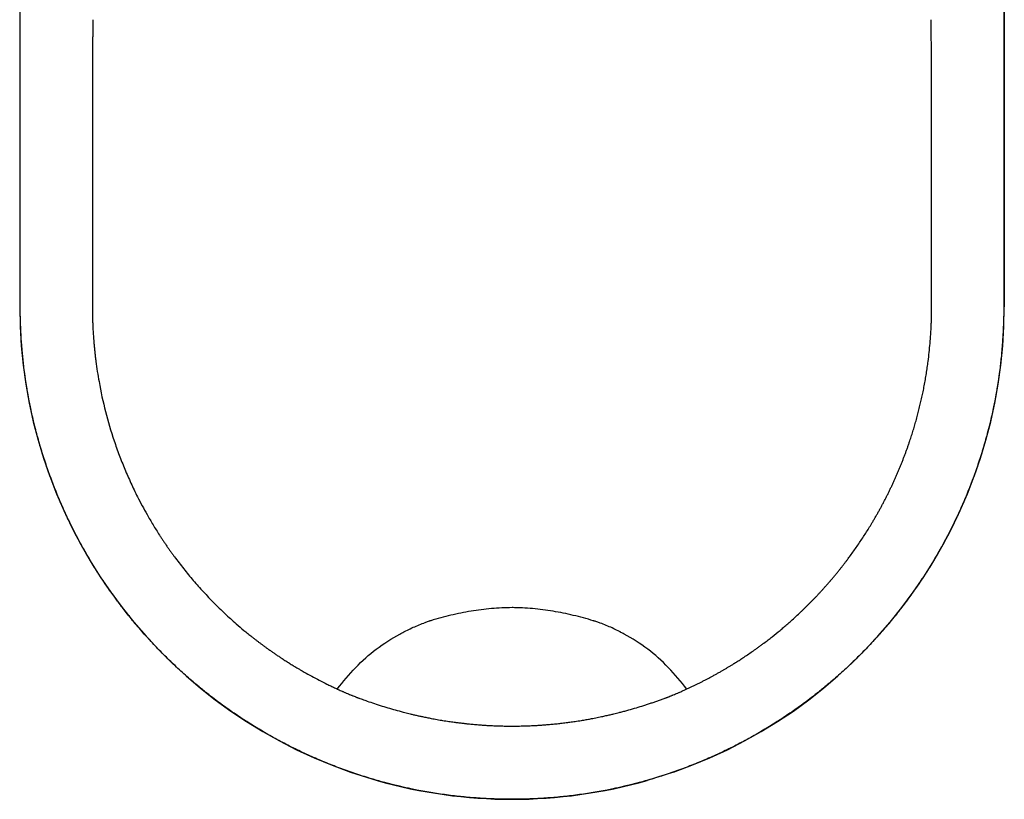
# Model space of a CAD drawing. Header units: millimetres. Extents: x 867.836 to 868.216, y 1387.581 to 1388.141.
# Tile 1 of 2: x 867.836 to 868.216, y 1387.581 to 1387.881. Entities that reach past the tile are written whole.
import ezdxf

# ---------------------------------------------------------------- set-up
doc = ezdxf.new("R2010")
doc.units = ezdxf.units.MM
doc.layers.add('SANINDUSA', color=3, linetype='Continuous')

msp = doc.modelspace()

# ---------------------------------------------------------------- linework, layer by layer
at = {"layer": 'SANINDUSA'}
for p, q in [((867.83586, 1388.02046), (867.83586, 1387.77064)), ((867.83608, 1387.77042), (867.83608, 1388.0196)), ((868.21563, 1388.0196), (868.21563, 1387.77042)), ((868.21586, 1388.02046), (868.21586, 1387.77064)), ((867.86394, 1387.84674), (867.86393, 1387.84563)), ((867.86394, 1387.84563), (867.86393, 1387.8398)), ((867.86392, 1387.83286), (867.86391, 1387.83213)), ((867.86392, 1387.83213), (867.86391, 1387.82592)), ((867.86391, 1387.82592), (867.86391, 1387.81897)), ((867.83628, 1387.76191), (867.83624, 1387.76278)), ((868.21547, 1387.76278), (868.21544, 1387.76191)), ((867.83811, 1387.74274), (867.8378, 1387.74489)), ((868.21391, 1387.74489), (868.2136, 1387.74274)), ((867.84172, 1387.7245), (867.84121, 1387.72658)), ((868.2105, 1387.72658), (868.21, 1387.7245)), ((867.86437, 1387.67075), (867.86321, 1387.67265)), ((868.18851, 1387.67265), (868.18735, 1387.67075)), ((867.87304, 1387.65789), (867.872, 1387.65933)), ((868.17972, 1387.65933), (868.17867, 1387.65789)), ((867.87585, 1387.65418), (867.8755, 1387.65463)), ((868.17622, 1387.65463), (868.17586, 1387.65418)), ((867.96028, 1387.62234), (867.9603, 1387.62233)), ((867.96359, 1387.62093), (867.96382, 1387.62084)), ((868.08789, 1387.62084), (868.08812, 1387.62093)), ((867.9147, 1387.6166), (867.91293, 1387.6179)), ((868.13879, 1387.6179), (868.13701, 1387.6166)), ((867.92778, 1387.60795), (867.92654, 1387.60871)), ((868.12518, 1387.60871), (868.12393, 1387.60795)), ((867.96356, 1387.59114), (867.97376, 1387.58792)), ((868.08815, 1387.59114), (868.07796, 1387.58792)), ((867.97674, 1387.58711), (867.97555, 1387.58743)), ((867.9819, 1387.58581), (867.9806, 1387.58612)), ((868.07111, 1387.58612), (868.06981, 1387.58581)), ((868.07616, 1387.58743), (868.07497, 1387.58711))]:
    msp.add_line(p, q, dxfattribs=at)
at = {"layer": 'SANINDUSA', "flags": 128}
for points in [[(867.86402, 1387.87446), (867.86401, 1387.871), (867.864, 1387.86753)], [(867.864, 1387.86753), (867.86398, 1387.86407), (867.86397, 1387.86061)], [(867.86397, 1387.86061), (867.86396, 1387.85714), (867.86395, 1387.85368)], [(867.86395, 1387.85368), (867.86394, 1387.85021), (867.86394, 1387.84674)], [(867.86393, 1387.8398), (867.86392, 1387.83888), (867.86392, 1387.83286)]]:
    msp.add_lwpolyline(points, dxfattribs=at)
at = {"layer": 'SANINDUSA'}
for start, end in [(180, 250.8612), (289.1388, 0), (254.0853, 285.9147)]:
    msp.add_arc((868.02586, 1387.77064), 0.19, start, end, dxfattribs=at)
for points, knots in [([(867.86406, 1387.88137), (867.86405, 1387.88085), (867.86405, 1387.8797), (867.86404, 1387.87791), (867.86403, 1387.87613), (867.86403, 1387.87497), (867.86402, 1387.87446)], [0, 0, 0, 0, 0.225977, 0.500982, 0.775499, 1, 1, 1, 1]), ([(868.1878, 1387.81897), (868.1878, 1387.82158), (868.1878, 1387.82418), (868.1878, 1387.82679), (868.1878, 1387.83179), (868.18779, 1387.83741), (868.18779, 1387.84241), (868.18778, 1387.84501), (868.18778, 1387.84761), (868.18777, 1387.85021), (868.18776, 1387.85281), (868.18776, 1387.85541), (868.18775, 1387.85801), (868.18775, 1387.85931), (868.18774, 1387.86061), (868.18774, 1387.86191), (868.18773, 1387.86321), (868.18773, 1387.86451), (868.18772, 1387.86581), (868.18772, 1387.8671), (868.18771, 1387.8684), (868.18771, 1387.8697), (868.1877, 1387.871), (868.1877, 1387.8723), (868.18769, 1387.87359), (868.18769, 1387.87489), (868.18768, 1387.87619), (868.18767, 1387.87748), (868.18767, 1387.87878), (868.18766, 1387.88008), (868.18766, 1387.88137), (868.18766, 1387.88137), (868.18766, 1387.88137), (868.18766, 1387.88137)], [2.000007, 2.000007, 2.000007, 2.000007, 3, 3, 3, 4, 4, 4, 5, 5, 5, 6, 6, 6, 7, 7, 7, 8, 8, 8, 9, 9, 9, 10, 10, 10, 11, 11, 11, 12, 12, 12, 12.000039, 12.000039, 12.000039, 12.000039]), ([(867.86391, 1387.81897), (867.86391, 1387.81088), (867.86391, 1387.7947), (867.86391, 1387.77851), (867.86391, 1387.77042)], [0, 0, 0, 0, 0.5, 1, 1, 1, 1]), ([(868.1878, 1387.77042), (868.1878, 1387.77851), (868.1878, 1387.7866), (868.1878, 1387.79469), (868.1878, 1387.80279), (868.1878, 1387.81088), (868.1878, 1387.81897), (868.1878, 1387.81897), (868.1878, 1387.81897), (868.1878, 1387.81897)], [0, 0, 0, 0, 1, 1, 1, 2, 2, 2, 2.000007, 2.000007, 2.000007, 2.000007]), ([(867.86391, 1387.77042), (867.86391, 1387.77003), (867.86391, 1387.76926), (867.86393, 1387.7681), (867.86395, 1387.76674), (867.86399, 1387.76519), (867.86406, 1387.76345), (867.86414, 1387.76172), (867.86421, 1387.76056), (867.86425, 1387.75998)], [0, 0, 0, 0, 0.111243, 0.222375, 0.333398, 0.500176, 0.666719, 0.83347, 1, 1, 1, 1]), ([(868.18771, 1387.76495), (868.18772, 1387.76531), (868.18775, 1387.76604), (868.18777, 1387.76713), (868.18779, 1387.76823), (868.1878, 1387.76932), (868.1878, 1387.77005), (868.1878, 1387.77042)], [0, 0, 0, 0, 0.199636, 0.399451, 0.599447, 0.799629, 1, 1, 1, 1]), ([(868.18646, 1387.74958), (868.18646, 1387.74958), (868.18661, 1387.75073), (868.18688, 1387.75304), (868.18722, 1387.7565), (868.18744, 1387.7594), (868.18757, 1387.76172), (868.18764, 1387.76312), (868.18769, 1387.7642), (868.1877, 1387.7647), (868.18771, 1387.76495)], [0, 0, 0, 0, 0.000006, 0.225815, 0.451571, 0.677302, 0.790094, 0.903036, 0.951504, 1, 1, 1, 1]), ([(867.86425, 1387.75998), (867.86427, 1387.75959), (867.86432, 1387.75882), (867.86441, 1387.75766), (867.86452, 1387.75631), (867.86466, 1387.75477), (867.86484, 1387.75304), (867.86504, 1387.75131), (867.86518, 1387.75016), (867.86525, 1387.74958)], [0, 0, 0, 0, 0.1111974, 0.2223009, 0.3333126, 0.5000858, 0.6666624, 0.8334235, 1, 1, 1, 1]), ([(867.86525, 1387.74958), (867.86525, 1387.74958), (867.86542, 1387.74827), (867.8658, 1387.74565), (867.86688, 1387.73916), (867.86883, 1387.73019), (867.87162, 1387.72077), (867.87424, 1387.7134), (867.8764, 1387.70796), (867.87875, 1387.70261), (867.88101, 1387.69793), (867.88311, 1387.6939), (867.88473, 1387.69096), (867.88615, 1387.6885), (867.88734, 1387.68651), (867.88855, 1387.68454), (867.88938, 1387.68324), (867.8898, 1387.68259)], [0, 0, 0, 0, 0.000013, 0.055159, 0.110168, 0.274412, 0.437881, 0.519351, 0.60071, 0.681954, 0.763137, 0.817224, 0.871303, 0.903475, 0.935647, 0.967822, 1, 1, 1, 1]), ([(868.18331, 1387.73251), (868.18339, 1387.73286), (868.18356, 1387.73358), (868.18381, 1387.73465), (868.18405, 1387.73572), (868.18428, 1387.7368), (868.18459, 1387.73829), (868.18497, 1387.7402), (868.18539, 1387.74253), (868.18579, 1387.74487), (868.18614, 1387.74722), (868.18636, 1387.74879), (868.18646, 1387.74958)], [0, 0, 0, 0, 0.063256, 0.126543, 0.189861, 0.25321, 0.316593, 0.452928, 0.589427, 0.726099, 0.862954, 1, 1, 1, 1]), ([(868.18194, 1387.72721), (868.18203, 1387.72757), (868.18223, 1387.72827), (868.18251, 1387.72932), (868.18278, 1387.73038), (868.18305, 1387.73144), (868.18322, 1387.73215), (868.18331, 1387.73251)], [0, 0, 0, 0, 0.199829, 0.399741, 0.599738, 0.799824, 1, 1, 1, 1]), ([(868.17677, 1387.71166), (868.17692, 1387.71206), (868.17723, 1387.71286), (868.17769, 1387.71407), (868.17813, 1387.71528), (868.17857, 1387.71649), (868.17899, 1387.71771), (868.1795, 1387.71921), (868.18008, 1387.72099), (868.18073, 1387.72305), (868.18135, 1387.72513), (868.18174, 1387.72652), (868.18194, 1387.72721)], [0, 0, 0, 0, 0.078546, 0.157116, 0.235709, 0.314328, 0.392973, 0.471646, 0.603597, 0.735636, 0.867768, 1, 1, 1, 1]), ([(867.86069, 1387.67696), (867.86011, 1387.67796), (867.85887, 1387.68024), (867.85852, 1387.6809), (867.85804, 1387.6818), (867.85756, 1387.68271), (867.85709, 1387.68362), (867.85663, 1387.68453), (867.85616, 1387.68545), (867.85571, 1387.68636), (867.85526, 1387.68728), (867.85481, 1387.6882), (867.85437, 1387.68913), (867.85393, 1387.69006), (867.8535, 1387.69099), (867.85308, 1387.69192), (867.85265, 1387.69285), (867.85224, 1387.69379), (867.85183, 1387.69473), (867.85103, 1387.69657), (867.8502, 1387.69855), (867.84946, 1387.70041), (867.84908, 1387.70137), (867.84871, 1387.70232), (867.84835, 1387.70328), (867.84799, 1387.70424), (867.84763, 1387.70521), (867.84728, 1387.70617), (867.84694, 1387.70714), (867.8466, 1387.70811), (867.84626, 1387.70908), (867.84593, 1387.71006), (867.8456, 1387.71103), (867.84529, 1387.71201), (867.84497, 1387.71299), (867.84466, 1387.71397), (867.84436, 1387.71496), (867.84406, 1387.71594), (867.84376, 1387.71693), (867.84348, 1387.71792), (867.8432, 1387.71891), (867.84292, 1387.71991), (867.84265, 1387.7209), (867.84238, 1387.7219), (867.84212, 1387.7229), (867.84187, 1387.7239), (867.84182, 1387.7241), (867.84177, 1387.7243), (867.84172, 1387.7245)], [0, 0, 0, 0, 1, 1, 1, 2, 2, 2, 3, 3, 3, 4, 4, 4, 5, 5, 5, 6, 6, 6, 7, 7, 7, 8, 8, 8, 9, 9, 9, 10, 10, 10, 11, 11, 11, 12, 12, 12, 13, 13, 13, 14, 14, 14, 15, 15, 15, 16, 16, 16, 16]), ([(868.21, 1387.7245), (868.20971, 1387.7233), (868.20939, 1387.7221), (868.20906, 1387.7209), (868.20852, 1387.71889), (868.20796, 1387.71695), (868.20735, 1387.71496), (868.20705, 1387.71397), (868.20674, 1387.71299), (868.20643, 1387.71201), (868.20611, 1387.71103), (868.20578, 1387.71006), (868.20545, 1387.70908), (868.20512, 1387.70811), (868.20478, 1387.70714), (868.20443, 1387.70617), (868.20375, 1387.70427), (868.203, 1387.70229), (868.20225, 1387.70041), (868.20187, 1387.69946), (868.20149, 1387.69851), (868.20109, 1387.69756), (868.2007, 1387.69661), (868.2003, 1387.69567), (868.19989, 1387.69473), (868.19948, 1387.69379), (868.19906, 1387.69285), (868.19864, 1387.69192), (868.19821, 1387.69099), (868.19778, 1387.69006), (868.19734, 1387.68913), (868.1969, 1387.68821), (868.19646, 1387.68728), (868.196, 1387.68636), (868.19555, 1387.68545), (868.19509, 1387.68453), (868.19462, 1387.68362), (868.19415, 1387.68271), (868.19368, 1387.6818), (868.19319, 1387.6809), (868.19271, 1387.68), (868.19222, 1387.6791), (868.19172, 1387.6782), (868.19149, 1387.67779), (868.19126, 1387.67738), (868.19102, 1387.67696)], [0, 0, 0, 0, 1, 1, 1, 2, 2, 2, 3, 3, 3, 4, 4, 4, 5, 5, 5, 6, 6, 6, 7, 7, 7, 8, 8, 8, 9, 9, 9, 10, 10, 10, 11, 11, 11, 12, 12, 12, 13, 13, 13, 14, 14, 14, 15, 15, 15, 15]), ([(868.16475, 1387.68714), (868.16498, 1387.68752), (868.16542, 1387.68826), (868.16607, 1387.68939), (868.16672, 1387.69051), (868.16736, 1387.69165), (868.16799, 1387.69279), (868.1686, 1387.69393), (868.16921, 1387.69508), (868.16982, 1387.69623), (868.17041, 1387.69739), (868.17099, 1387.69856), (868.17156, 1387.69972), (868.17213, 1387.7009), (868.17268, 1387.70208), (868.17322, 1387.70326), (868.17376, 1387.70444), (868.17429, 1387.70564), (868.1748, 1387.70683), (868.17531, 1387.70803), (868.17581, 1387.70924), (868.17629, 1387.71045), (868.17661, 1387.71125), (868.17677, 1387.71166)], [0, 0, 0, 0, 0.047583, 0.095165, 0.142746, 0.190329, 0.237913, 0.285499, 0.333087, 0.380679, 0.428275, 0.475876, 0.523483, 0.571095, 0.618714, 0.666341, 0.713976, 0.76162, 0.809274, 0.856938, 0.904613, 0.9523, 1, 1, 1, 1]), ([(868.15561, 1387.67351), (868.15578, 1387.67374), (868.15639, 1387.67456), (868.15744, 1387.676), (868.15872, 1387.67781), (868.15998, 1387.67965), (868.16121, 1387.6815), (868.16242, 1387.68336), (868.1636, 1387.68524), (868.16437, 1387.68651), (868.16475, 1387.68714)], [0, 0, 0, 0, 0.052561, 0.188005, 0.323407, 0.458773, 0.59411, 0.729423, 0.864718, 1, 1, 1, 1]), ([(867.8898, 1387.68259), (867.89003, 1387.68223), (867.89049, 1387.68152), (867.89119, 1387.68046), (867.89191, 1387.6794), (867.89263, 1387.67835), (867.89335, 1387.6773), (867.89409, 1387.67626), (867.89484, 1387.67523), (867.89649, 1387.67297), (867.89912, 1387.66954), (867.90284, 1387.66503), (867.90674, 1387.66065), (867.91079, 1387.6564), (867.91501, 1387.6523), (867.91889, 1387.64878), (867.92189, 1387.64623), (867.92392, 1387.64457), (867.92523, 1387.64352), (867.92603, 1387.6429), (867.92631, 1387.64268)], [0, 0, 0, 0, 0.023439, 0.04688, 0.070323, 0.09377, 0.11722, 0.140674, 0.164131, 0.187593, 0.295101, 0.402741, 0.510529, 0.618517, 0.726729, 0.835219, 0.907715, 0.944019, 0.980364, 1, 1, 1, 1]), ([(868.15226, 1387.66918), (868.15249, 1387.66946), (868.15294, 1387.67003), (868.15362, 1387.6709), (868.15429, 1387.67176), (868.15495, 1387.67263), (868.15539, 1387.67322), (868.15561, 1387.67351)], [0, 0, 0, 0, 0.200085, 0.400125, 0.600123, 0.80008, 1, 1, 1, 1]), ([(868.14884, 1387.66505), (868.14913, 1387.66539), (868.14971, 1387.66607), (868.15057, 1387.6671), (868.15142, 1387.66813), (868.15198, 1387.66883), (868.15226, 1387.66918)], [0, 0, 0, 0, 0.250121, 0.500159, 0.750117, 1, 1, 1, 1]), ([(868.14513, 1387.66087), (868.14538, 1387.66114), (868.14587, 1387.66168), (868.1466, 1387.66249), (868.14733, 1387.66331), (868.14805, 1387.66413), (868.14853, 1387.66469), (868.14877, 1387.66496)], [0, 0, 0, 0, 0.200129, 0.400191, 0.600189, 0.800124, 1, 1, 1, 1]), ([(868.14136, 1387.6569), (868.14162, 1387.65716), (868.14213, 1387.65768), (868.14289, 1387.65847), (868.14364, 1387.65926), (868.14439, 1387.66006), (868.14488, 1387.6606), (868.14513, 1387.66087)], [0, 0, 0, 0, 0.200152, 0.400226, 0.600223, 0.800147, 1, 1, 1, 1]), ([(867.90511, 1387.62401), (867.90432, 1387.62466), (867.90354, 1387.62531), (867.90276, 1387.62598), (867.90119, 1387.62731), (867.89962, 1387.6287), (867.89809, 1387.63009), (867.89656, 1387.63148), (867.89506, 1387.63289), (867.89357, 1387.63434), (867.8921, 1387.63577), (867.89063, 1387.63725), (867.88921, 1387.63872), (867.88849, 1387.63947), (867.88778, 1387.64021), (867.88708, 1387.64097), (867.88571, 1387.64244), (867.88426, 1387.64404), (867.88294, 1387.64555), (867.88156, 1387.64713), (867.88029, 1387.64864), (867.87896, 1387.65026), (867.87791, 1387.65155), (867.87686, 1387.65286), (867.87585, 1387.65418)], [0, 0, 0, 0, 1, 1, 1, 2, 2, 2, 3, 3, 3, 4, 4, 4, 5, 5, 5, 6, 6, 6, 7, 7, 7, 8, 8, 8, 8]), ([(868.02985, 1387.65447), (868.02918, 1387.6545), (868.02852, 1387.65453), (868.02719, 1387.65456), (868.02653, 1387.65457), (868.02586, 1387.65457)], [0, 0, 0, 0, 0.5, 0.5, 1, 1, 1, 1]), ([(868.13746, 1387.65306), (868.13772, 1387.65331), (868.13825, 1387.65382), (868.13904, 1387.65458), (868.13982, 1387.65535), (868.14059, 1387.65612), (868.1411, 1387.65664), (868.14136, 1387.6569)], [0, 0, 0, 0, 0.200176, 0.400262, 0.600259, 0.800171, 1, 1, 1, 1]), ([(868.17586, 1387.65418), (868.17547, 1387.65367), (868.17508, 1387.65316), (868.17468, 1387.65266), (868.17346, 1387.65111), (868.17206, 1387.6494), (868.17078, 1387.64789), (868.16947, 1387.64634), (868.16808, 1387.64475), (868.16672, 1387.64324), (868.16533, 1387.6417), (868.16395, 1387.64022), (868.16251, 1387.63872), (868.16179, 1387.63798), (868.16107, 1387.63725), (868.16034, 1387.63651), (868.15888, 1387.63505), (868.1574, 1387.63361), (868.1559, 1387.63219), (868.15439, 1387.63078), (868.15286, 1387.62938), (868.15131, 1387.62801), (868.14976, 1387.62665), (868.14819, 1387.62532), (868.1466, 1387.62401)], [0, 0, 0, 0, 1, 1, 1, 2, 2, 2, 3, 3, 3, 4, 4, 4, 5, 5, 5, 6, 6, 6, 7, 7, 7, 8, 8, 8, 8]), ([(867.95839, 1387.62319), (867.96297, 1387.62896), (867.96785, 1387.6343), (867.97349, 1387.63858), (867.97637, 1387.64076), (867.97983, 1387.64291), (867.98346, 1387.64486), (867.98391, 1387.6451), (867.98401, 1387.64515), (867.98406, 1387.64518), (867.9842, 1387.64525), (867.98447, 1387.64539), (867.98549, 1387.64592), (867.98792, 1387.6471), (867.99022, 1387.64805), (867.99178, 1387.64861)], [-0.979147, -0.979147, -0.979147, -0.979147, 0, 0, 0, 0.5, 0.5625, 0.570313, 0.570313, 0.578125, 0.578125, 0.59375, 0.625, 0.75, 1, 1, 1, 1]), ([(867.99454, 1387.64954), (867.99454, 1387.64954), (867.99454, 1387.64954), (867.99454, 1387.64954), (867.99453, 1387.64954), (867.99453, 1387.64954), (867.99451, 1387.64953), (867.99449, 1387.64953), (867.99444, 1387.64951), (867.99434, 1387.64948), (867.99414, 1387.64942), (867.99374, 1387.6493), (867.99295, 1387.64904), (867.99228, 1387.64881), (867.99183, 1387.64864)], [0, 0, 0, 0, 0.000977, 0.000977, 0.001953, 0.003906, 0.007813, 0.015625, 0.03125, 0.0625, 0.125, 0.25, 0.5, 1, 1, 1, 1]), ([(868.05994, 1387.64861), (868.05949, 1387.64878), (868.05882, 1387.64901), (868.05803, 1387.64927), (868.05763, 1387.64939), (868.05743, 1387.64945), (868.05733, 1387.64948), (868.05728, 1387.6495), (868.05726, 1387.6495), (868.05725, 1387.64951), (868.05724, 1387.64951), (868.05724, 1387.64951), (868.05724, 1387.64951), (868.05724, 1387.64951), (868.05723, 1387.64951)], [0, 0, 0, 0, 0.5, 0.75, 0.875, 0.9375, 0.96875, 0.984375, 0.992187, 0.996094, 0.998047, 0.999023, 0.999023, 1, 1, 1, 1]), ([(868.09333, 1387.62319), (868.08875, 1387.62896), (868.08386, 1387.6343), (868.07822, 1387.63858), (868.07534, 1387.64076), (868.07188, 1387.64291), (868.06825, 1387.64486), (868.0678, 1387.6451), (868.0677, 1387.64515), (868.06766, 1387.64518), (868.06752, 1387.64525), (868.06724, 1387.64539), (868.06623, 1387.64592), (868.0638, 1387.6471), (868.0615, 1387.64805), (868.05994, 1387.64861)], [-0.979147, -0.979147, -0.979147, -0.979147, 0, 0, 0, 0.5, 0.5625, 0.570313, 0.570313, 0.578125, 0.578125, 0.59375, 0.625, 0.75, 1, 1, 1, 1]), ([(868.1199, 1387.63858), (868.12026, 1387.63883), (868.12098, 1387.63935), (868.12205, 1387.64013), (868.12329, 1387.64105), (868.12469, 1387.64212), (868.12677, 1387.64374), (868.12881, 1387.64539), (868.13082, 1387.64708), (868.13201, 1387.6481), (868.13287, 1387.64886), (868.13324, 1387.64919), (868.13343, 1387.64935)], [0, 0, 0, 0, 0.076584, 0.1531, 0.229551, 0.343981, 0.458273, 0.686474, 0.800398, 0.914205, 0.95711, 1, 1, 1, 1]), ([(867.92631, 1387.64268), (867.9266, 1387.64245), (867.92719, 1387.64199), (867.92808, 1387.64131), (867.92898, 1387.64064), (867.92988, 1387.63997), (867.93048, 1387.63953), (867.93079, 1387.63931)], [0, 0, 0, 0, 0.199721, 0.399578, 0.599575, 0.799714, 1, 1, 1, 1]), ([(867.93079, 1387.63931), (867.93096, 1387.63919), (867.9313, 1387.63894), (867.93164, 1387.6387), (867.93181, 1387.63858)], [0, 0, 0, 0, 0.499894, 1, 1, 1, 1]), ([(867.93181, 1387.63858), (867.93216, 1387.63833), (867.93287, 1387.63783), (867.93393, 1387.63709), (867.935, 1387.63635), (867.93608, 1387.63563), (867.93727, 1387.63485), (867.93855, 1387.63401), (867.93995, 1387.63313), (867.94136, 1387.63226), (867.94265, 1387.63148), (867.94383, 1387.63078), (867.94453, 1387.63037), (867.94488, 1387.63017)], [0, 0, 0, 0, 0.083395, 0.166866, 0.250414, 0.33404, 0.417748, 0.523718, 0.629825, 0.736402, 0.843126, 0.921522, 1, 1, 1, 1]), ([(868.11153, 1387.63299), (868.11161, 1387.63304), (868.11215, 1387.63338), (868.11316, 1387.63402), (868.11469, 1387.63501), (868.11635, 1387.63611), (868.11814, 1387.63733), (868.11932, 1387.63816), (868.1199, 1387.63858)], [0, 0, 0, 0, 0.0280829, 0.1919978, 0.355702, 0.5708041, 0.7855656, 1, 1, 1, 1]), ([(868.10683, 1387.63017), (868.10715, 1387.63035), (868.10778, 1387.63072), (868.10872, 1387.63128), (868.10966, 1387.63184), (868.1106, 1387.63241), (868.11122, 1387.63279), (868.11153, 1387.63299)], [0, 0, 0, 0, 0.200371, 0.400554, 0.60055, 0.800364, 1, 1, 1, 1]), ([(867.94488, 1387.63017), (867.94514, 1387.63002), (867.94636, 1387.62932), (867.94855, 1387.6281), (867.95147, 1387.62655), (867.95393, 1387.62531), (867.95589, 1387.62436), (867.95736, 1387.62367), (867.95882, 1387.62299), (867.9598, 1387.62256), (867.96028, 1387.62234)], [0, 0, 0, 0, 0.051289, 0.243665, 0.435378, 0.62585, 0.720236, 0.814512, 0.907306, 1, 1, 1, 1]), ([(868.10022, 1387.62655), (868.10059, 1387.62675), (868.10133, 1387.62713), (868.10244, 1387.62772), (868.10354, 1387.62832), (868.10464, 1387.62893), (868.10574, 1387.62954), (868.10647, 1387.62996), (868.10683, 1387.63017)], [0, 0, 0, 0, 0.166241, 0.332647, 0.499222, 0.66597, 0.832895, 1, 1, 1, 1]), ([(868.09142, 1387.62234), (868.09179, 1387.6225), (868.09254, 1387.62283), (868.09364, 1387.62334), (868.09475, 1387.62385), (868.09585, 1387.62437), (868.09695, 1387.62491), (868.09804, 1387.62545), (868.09913, 1387.626), (868.09986, 1387.62637), (868.10022, 1387.62655)], [0, 0, 0, 0, 0.124626, 0.249354, 0.374186, 0.499125, 0.624173, 0.749334, 0.874608, 1, 1, 1, 1]), ([(867.9603, 1387.62233), (867.96043, 1387.62228), (867.96069, 1387.62216), (867.96095, 1387.62205), (867.96108, 1387.62199)], [0, 0, 0, 0, 0.4939577, 1, 1, 1, 1]), ([(867.96108, 1387.62199), (867.96122, 1387.62193), (867.96149, 1387.62181), (867.96205, 1387.62157), (867.96275, 1387.62128), (867.96331, 1387.62105), (867.96359, 1387.62093), (867.96359, 1387.62093)], [0, 0, 0, 0, 0.163971, 0.326126, 0.66294, 0.999754, 1, 1, 1, 1]), ([(867.96382, 1387.62084), (867.96395, 1387.62079), (867.9642, 1387.62069), (867.96471, 1387.62048), (867.96509, 1387.62033), (867.96534, 1387.62024), (867.96534, 1387.62024)], [0, 0, 0, 0, 0.2522992, 0.4992226, 0.9981354, 1, 1, 1, 1]), ([(867.96534, 1387.62024), (867.96546, 1387.62019), (867.96569, 1387.6201), (867.96603, 1387.61997), (867.96637, 1387.61984), (867.96659, 1387.61976), (867.96671, 1387.61971)], [0, 0, 0, 0, 0.2522155, 0.498963, 0.7520568, 1, 1, 1, 1]), ([(867.96715, 1387.61955), (867.96746, 1387.61944), (867.96807, 1387.61921), (867.96901, 1387.61887), (867.97057, 1387.61832), (867.97279, 1387.61755), (867.97568, 1387.61662), (867.97861, 1387.61573), (867.98156, 1387.61489), (867.98388, 1387.61428), (867.98557, 1387.61385), (867.98625, 1387.61368), (867.98659, 1387.6136)], [0, 0, 0, 0, 0.049157, 0.098942, 0.14937, 0.296389, 0.448851, 0.59854, 0.745998, 0.897882, 0.948779, 1, 1, 1, 1]), ([(868.06511, 1387.6136), (868.06546, 1387.61368), (868.06614, 1387.61385), (868.06732, 1387.61415), (868.06865, 1387.61449), (868.07065, 1387.61503), (868.0731, 1387.61573), (868.07554, 1387.61647), (868.07745, 1387.61708), (868.0789, 1387.61755), (868.08032, 1387.61803), (868.08175, 1387.61853), (868.08316, 1387.61903), (868.0841, 1387.61938), (868.08456, 1387.61955)], [0, 0, 0, 0, 0.051263, 0.102133, 0.177436, 0.251797, 0.403923, 0.551096, 0.626498, 0.700729, 0.776241, 0.850358, 0.925954, 1, 1, 1, 1]), ([(868.085, 1387.61971), (868.08511, 1387.61975), (868.08534, 1387.61984), (868.08568, 1387.61997), (868.08602, 1387.6201), (868.08625, 1387.62019), (868.08637, 1387.62023)], [0, 0, 0, 0, 0.2474591, 0.5000555, 0.7472913, 1, 1, 1, 1]), ([(868.08637, 1387.62023), (868.08637, 1387.62023), (868.08662, 1387.62033), (868.087, 1387.62048), (868.08751, 1387.62068), (868.08776, 1387.62079), (868.08789, 1387.62084)], [0, 0, 0, 0, 0.000095, 0.499985, 0.749656, 1, 1, 1, 1]), ([(868.08812, 1387.62093), (868.08812, 1387.62093), (868.0884, 1387.62105), (868.08896, 1387.62128), (868.08966, 1387.62157), (868.09022, 1387.62181), (868.09049, 1387.62193), (868.09063, 1387.62199)], [0, 0, 0, 0, 0.000482, 0.337219, 0.673957, 0.836072, 1, 1, 1, 1]), ([(867.98659, 1387.6136), (867.98681, 1387.61355), (867.98725, 1387.61344), (867.98813, 1387.61323), (867.98926, 1387.61297), (867.99017, 1387.61278), (867.99062, 1387.61268)], [0, 0, 0, 0, 0.162996, 0.326613, 0.662103, 1, 1, 1, 1]), ([(867.99062, 1387.61268), (867.99084, 1387.61263), (867.99162, 1387.61246), (867.99298, 1387.61218), (867.99411, 1387.61196), (867.99468, 1387.61185)], [0, 0, 0, 0, 0.163283, 0.580111, 1, 1, 1, 1]), ([(867.99468, 1387.61185), (867.99506, 1387.61178), (867.99582, 1387.61163), (867.99696, 1387.61143), (867.99804, 1387.61124), (867.99875, 1387.61112), (867.99908, 1387.61107)], [0, 0, 0, 0, 0.258158, 0.517397, 0.777671, 1, 1, 1, 1]), ([(868.05263, 1387.61107), (868.05295, 1387.61112), (868.05385, 1387.61127), (868.05532, 1387.61153), (868.05646, 1387.61174), (868.05703, 1387.61185)], [0, 0, 0, 0, 0.222335, 0.612333, 1, 1, 1, 1]), ([(868.05703, 1387.61185), (868.05741, 1387.61192), (868.05816, 1387.61207), (868.0593, 1387.6123), (868.06062, 1387.61257), (868.06212, 1387.6129), (868.06346, 1387.61321), (868.06446, 1387.61344), (868.0649, 1387.61355), (868.06511, 1387.6136)], [0, 0, 0, 0, 0.140129, 0.279587, 0.418378, 0.628491, 0.836784, 0.918542, 1, 1, 1, 1]), ([(867.99908, 1387.61107), (867.99949, 1387.611), (868.00031, 1387.61087), (868.00145, 1387.6107), (868.00252, 1387.61054), (868.00318, 1387.61045), (868.00351, 1387.61041)], [0, 0, 0, 0, 0.277248, 0.55544, 0.777466, 1, 1, 1, 1]), ([(868.00351, 1387.61041), (868.00375, 1387.61037), (868.00424, 1387.61031), (868.00523, 1387.61018), (868.00647, 1387.61003), (868.00746, 1387.60992), (868.00795, 1387.60986)], [0, 0, 0, 0, 0.16652, 0.333296, 0.666231, 1, 1, 1, 1]), ([(868.00795, 1387.60986), (868.00812, 1387.60984), (868.00894, 1387.60975), (868.01043, 1387.60961), (868.01175, 1387.60949), (868.01241, 1387.60944)], [0, 0, 0, 0, 0.111205, 0.555014, 1, 1, 1, 1]), ([(868.01241, 1387.60944), (868.01275, 1387.60941), (868.01341, 1387.60936), (868.0144, 1387.60929), (868.01531, 1387.60922), (868.01614, 1387.60917), (868.01664, 1387.60915), (868.01689, 1387.60913)], [0, 0, 0, 0, 0.222207, 0.444553, 0.66699, 0.833462, 1, 1, 1, 1]), ([(868.01689, 1387.60913), (868.01722, 1387.60911), (868.01788, 1387.60908), (868.01896, 1387.60903), (868.02013, 1387.60899), (868.02096, 1387.60896), (868.02137, 1387.60895)], [0, 0, 0, 0, 0.222353, 0.444803, 0.722358, 1, 1, 1, 1]), ([(868.02137, 1387.60895), (868.0217, 1387.60894), (868.02262, 1387.60892), (868.02411, 1387.60889), (868.02528, 1387.60889), (868.02586, 1387.60889)], [0, 0, 0, 0, 0.222495, 0.611224, 1, 1, 1, 1]), ([(868.02586, 1387.60889), (868.02624, 1387.60889), (868.02702, 1387.60889), (868.02818, 1387.6089), (868.02929, 1387.60892), (868.03001, 1387.60894), (868.03034, 1387.60895)], [0, 0, 0, 0, 0.259185, 0.518355, 0.777504, 1, 1, 1, 1]), ([(868.03034, 1387.60895), (868.03076, 1387.60896), (868.03159, 1387.60899), (868.03275, 1387.60903), (868.03383, 1387.60908), (868.03449, 1387.60911), (868.03482, 1387.60913)], [0, 0, 0, 0, 0.277646, 0.555199, 0.777646, 1, 1, 1, 1]), ([(868.03482, 1387.60913), (868.03507, 1387.60915), (868.03557, 1387.60917), (868.03656, 1387.60923), (868.03781, 1387.60932), (868.0388, 1387.6094), (868.0393, 1387.60944)], [0, 0, 0, 0, 0.166542, 0.333017, 0.666702, 1, 1, 1, 1]), ([(868.0393, 1387.60944), (868.03946, 1387.60945), (868.04029, 1387.60952), (868.04178, 1387.60965), (868.0431, 1387.60979), (868.04376, 1387.60986)], [0, 0, 0, 0, 0.110899, 0.556333, 1, 1, 1, 1]), ([(868.04376, 1387.60986), (868.04409, 1387.6099), (868.04475, 1387.60997), (868.04574, 1387.61009), (868.04664, 1387.6102), (868.04746, 1387.61031), (868.04796, 1387.61037), (868.0482, 1387.61041)], [0, 0, 0, 0, 0.222392, 0.444601, 0.666717, 0.833488, 1, 1, 1, 1]), ([(868.0482, 1387.61041), (868.04853, 1387.61045), (868.04919, 1387.61054), (868.05026, 1387.6107), (868.0514, 1387.61087), (868.05222, 1387.611), (868.05263, 1387.61107)], [0, 0, 0, 0, 0.222536, 0.44457, 0.722762, 1, 1, 1, 1]), ([(867.97555, 1387.58743), (867.97408, 1387.58783), (867.97263, 1387.58825), (867.97117, 1387.58869), (867.96915, 1387.5893), (867.96726, 1387.5899), (867.96525, 1387.59057), (867.96427, 1387.5909), (867.96329, 1387.59124), (867.96231, 1387.59159), (867.96134, 1387.59194), (867.96036, 1387.5923), (867.95939, 1387.59266), (867.95841, 1387.59302), (867.95744, 1387.5934), (867.95647, 1387.59378), (867.95458, 1387.59452), (867.95256, 1387.59535), (867.95069, 1387.59616), (867.94973, 1387.59658), (867.94877, 1387.597), (867.94782, 1387.59743), (867.94687, 1387.59786), (867.94591, 1387.59829), (867.94497, 1387.59874), (867.94402, 1387.59919), (867.94307, 1387.59965), (867.94213, 1387.60011), (867.94119, 1387.60057), (867.94025, 1387.60104), (867.93931, 1387.60152), (867.93838, 1387.60201), (867.93744, 1387.60249), (867.93651, 1387.60299), (867.93558, 1387.60348), (867.93465, 1387.60399), (867.93373, 1387.6045), (867.93281, 1387.60502), (867.93189, 1387.60554), (867.93097, 1387.60607), (867.93005, 1387.60659), (867.92914, 1387.60713), (867.92823, 1387.60768), (867.92808, 1387.60777), (867.92793, 1387.60786), (867.92778, 1387.60795)], [0, 0, 0, 0, 1, 1, 1, 2, 2, 2, 3, 3, 3, 4, 4, 4, 5, 5, 5, 6, 6, 6, 7, 7, 7, 8, 8, 8, 9, 9, 9, 10, 10, 10, 11, 11, 11, 12, 12, 12, 13, 13, 13, 14, 14, 14, 15, 15, 15, 15]), ([(868.12393, 1387.60795), (868.12378, 1387.60786), (868.12363, 1387.60777), (868.12348, 1387.60768), (868.12257, 1387.60713), (868.12166, 1387.6066), (868.12074, 1387.60607), (868.11983, 1387.60554), (868.11891, 1387.60502), (868.11798, 1387.6045), (868.11612, 1387.60347), (868.1143, 1387.6025), (868.1124, 1387.60152), (868.11147, 1387.60104), (868.11053, 1387.60057), (868.10958, 1387.60011), (868.10771, 1387.59919), (868.1058, 1387.59829), (868.10389, 1387.59743), (868.10294, 1387.597), (868.10198, 1387.59657), (868.10103, 1387.59616), (868.09911, 1387.59533), (868.09718, 1387.59454), (868.09524, 1387.59378), (868.09427, 1387.5934), (868.0933, 1387.59302), (868.09233, 1387.59266), (868.09044, 1387.59195), (868.08837, 1387.59121), (868.08646, 1387.59057), (868.08444, 1387.5899), (868.08258, 1387.5893), (868.08054, 1387.58869), (868.07955, 1387.58839), (868.07856, 1387.5881), (868.07757, 1387.58782), (868.0771, 1387.58769), (868.07663, 1387.58756), (868.07616, 1387.58743)], [0, 0, 0, 0, 1, 1, 1, 2, 2, 2, 3, 3, 3, 4, 4, 4, 5, 5, 5, 6, 6, 6, 7, 7, 7, 8, 8, 8, 9, 9, 9, 10, 10, 10, 11, 11, 11, 12, 12, 12, 13, 13, 13, 13]), ([(868.02586, 1387.58064), (868.02483, 1387.58064), (868.02381, 1387.58065), (868.02279, 1387.58067), (868.02074, 1387.5807), (868.01869, 1387.58077), (868.01664, 1387.58087), (868.01562, 1387.58092), (868.0146, 1387.58097), (868.01358, 1387.58104), (868.01154, 1387.58117), (868.00948, 1387.58134), (868.00745, 1387.58154), (868.00643, 1387.58164), (868.00541, 1387.58174), (868.00439, 1387.58186), (868.00238, 1387.58209), (868.00029, 1387.58236), (867.99829, 1387.58265), (867.99623, 1387.58296), (867.99426, 1387.58328), (867.99221, 1387.58365), (867.99119, 1387.58383), (867.99018, 1387.58402), (867.98918, 1387.58422), (867.98841, 1387.58437), (867.98764, 1387.58453), (867.98687, 1387.58469)], [0, 0, 0, 0, 1, 1, 1, 2, 2, 2, 3, 3, 3, 4, 4, 4, 5, 5, 5, 6, 6, 6, 7, 7, 7, 8, 8, 8, 9, 9, 9, 9]), ([(868.06484, 1387.58469), (868.06408, 1387.58453), (868.06331, 1387.58437), (868.06254, 1387.58422), (868.06056, 1387.58383), (868.05846, 1387.58345), (868.05647, 1387.58313), (868.05546, 1387.58296), (868.05444, 1387.5828), (868.05343, 1387.58265), (868.05139, 1387.58235), (868.04937, 1387.58209), (868.04732, 1387.58186), (868.0463, 1387.58174), (868.04529, 1387.58164), (868.04426, 1387.58154), (868.04222, 1387.58134), (868.04018, 1387.58117), (868.03814, 1387.58104), (868.0361, 1387.58091), (868.03404, 1387.58081), (868.032, 1387.58074), (868.03098, 1387.58071), (868.02995, 1387.58068), (868.02893, 1387.58067), (868.0279, 1387.58065), (868.02688, 1387.58064), (868.02586, 1387.58064)], [0, 0, 0, 0, 1, 1, 1, 2, 2, 2, 3, 3, 3, 4, 4, 4, 5, 5, 5, 6, 6, 6, 7, 7, 7, 8, 8, 8, 9, 9, 9, 9])]:
    msp.add_open_spline(points, degree=3, knots=knots, dxfattribs=at)
for points in [[(867.83624, 1387.76278), (867.83612, 1387.76532), (867.83609, 1387.76787), (867.83608, 1387.77042)], [(868.21563, 1387.77042), (868.21563, 1387.76787), (868.21559, 1387.76532), (868.21547, 1387.76278)], [(867.83649, 1387.75798), (867.8364, 1387.75929), (867.83633, 1387.7606), (867.83628, 1387.76191)], [(868.21544, 1387.76191), (868.21539, 1387.7606), (868.21532, 1387.75929), (868.21522, 1387.75798)], [(867.83663, 1387.75602), (867.83657, 1387.75667), (867.83653, 1387.75733), (867.83649, 1387.75798)], [(868.21522, 1387.75798), (868.21519, 1387.75733), (868.21514, 1387.75667), (868.21508, 1387.75602)], [(867.83689, 1387.753), (867.83679, 1387.754), (867.8367, 1387.75501), (867.83663, 1387.75602)], [(867.83715, 1387.75037), (867.83704, 1387.75125), (867.83696, 1387.75212), (867.83689, 1387.753)], [(868.21483, 1387.753), (868.21476, 1387.75212), (868.21467, 1387.75125), (868.21457, 1387.75037)], [(868.21508, 1387.75602), (868.21501, 1387.75501), (868.21493, 1387.754), (868.21483, 1387.753)], [(867.83742, 1387.74792), (867.83732, 1387.74874), (867.83722, 1387.74955), (867.83715, 1387.75037)], [(868.21457, 1387.75037), (868.21449, 1387.74955), (868.2144, 1387.74874), (868.21429, 1387.74792)], [(867.8378, 1387.74489), (867.83766, 1387.7459), (867.83753, 1387.74691), (867.83742, 1387.74792)], [(868.21429, 1387.74792), (868.21418, 1387.74691), (868.21405, 1387.7459), (868.21391, 1387.74489)], [(867.83861, 1387.73956), (867.83842, 1387.74062), (867.83826, 1387.74168), (867.83811, 1387.74274)], [(868.2136, 1387.74274), (868.21346, 1387.74168), (868.21329, 1387.74062), (868.21311, 1387.73956)], [(867.83896, 1387.73748), (867.83883, 1387.73817), (867.83871, 1387.73886), (867.83861, 1387.73956)], [(867.83954, 1387.73437), (867.83933, 1387.7354), (867.83914, 1387.73644), (867.83896, 1387.73748)], [(868.21275, 1387.73748), (868.21258, 1387.73644), (868.21238, 1387.7354), (868.21218, 1387.73437)], [(868.21311, 1387.73956), (868.213, 1387.73886), (868.21288, 1387.73817), (868.21275, 1387.73748)], [(867.83999, 1387.7321), (867.83983, 1387.73285), (867.83968, 1387.73361), (867.83954, 1387.73437)], [(868.21218, 1387.73437), (868.21204, 1387.73361), (868.21189, 1387.73285), (868.21172, 1387.7321)], [(867.84058, 1387.72934), (867.84037, 1387.73026), (867.84017, 1387.73118), (867.83999, 1387.7321)], [(868.21172, 1387.7321), (868.21154, 1387.73118), (868.21135, 1387.73026), (868.21113, 1387.72934)], [(867.84121, 1387.72658), (867.84099, 1387.7275), (867.84078, 1387.72842), (867.84058, 1387.72934)], [(868.21113, 1387.72934), (868.21094, 1387.72842), (868.21073, 1387.7275), (868.2105, 1387.72658)], [(867.86155, 1387.67546), (867.86125, 1387.67596), (867.86097, 1387.67646), (867.86069, 1387.67696)], [(868.19102, 1387.67696), (868.19074, 1387.67646), (868.19046, 1387.67596), (868.19017, 1387.67546)], [(867.86321, 1387.67265), (867.86264, 1387.67358), (867.86208, 1387.67452), (867.86155, 1387.67546)], [(868.19017, 1387.67546), (868.18963, 1387.67452), (868.18908, 1387.67358), (868.18851, 1387.67265)], [(867.86593, 1387.66826), (867.8654, 1387.66908), (867.86488, 1387.66991), (867.86437, 1387.67075)], [(868.18735, 1387.67075), (868.18684, 1387.66991), (868.18632, 1387.66908), (868.18578, 1387.66826)], [(867.86722, 1387.66626), (867.86678, 1387.66692), (867.86635, 1387.66758), (867.86593, 1387.66826)], [(867.86885, 1387.66382), (867.8683, 1387.66463), (867.86775, 1387.66544), (867.86722, 1387.66626)], [(868.14877, 1387.66496), (868.14879, 1387.66499), (868.14882, 1387.66502), (868.14884, 1387.66505)], [(868.18449, 1387.66626), (868.18396, 1387.66544), (868.18342, 1387.66463), (868.18286, 1387.66382)], [(868.18578, 1387.66826), (868.18536, 1387.66758), (868.18493, 1387.66692), (868.18449, 1387.66626)], [(867.87012, 1387.66197), (867.86969, 1387.66258), (867.86927, 1387.6632), (867.86885, 1387.66382)], [(867.872, 1387.65933), (867.87136, 1387.6602), (867.87073, 1387.66108), (867.87012, 1387.66197)], [(868.18159, 1387.66197), (868.18098, 1387.66108), (868.18036, 1387.6602), (868.17972, 1387.65933)], [(868.18286, 1387.66382), (868.18245, 1387.6632), (868.18202, 1387.66258), (868.18159, 1387.66197)], [(867.8755, 1387.65463), (867.87466, 1387.65571), (867.87384, 1387.65679), (867.87304, 1387.65789)], [(868.17867, 1387.65789), (868.17787, 1387.65679), (868.17705, 1387.65571), (868.17622, 1387.65463)], [(868.01397, 1387.65379), (868.01266, 1387.65362), (868.01135, 1387.65342), (868.01004, 1387.6532)], [(868.01792, 1387.65421), (868.0166, 1387.6541), (868.01529, 1387.65395), (868.01397, 1387.65379)], [(868.02189, 1387.65448), (868.02056, 1387.65442), (868.01924, 1387.65433), (868.01792, 1387.65421)], [(868.02586, 1387.65457), (868.02454, 1387.65457), (868.02321, 1387.65454), (868.02189, 1387.65448)], [(868.03382, 1387.65421), (868.0325, 1387.65432), (868.03117, 1387.65441), (868.02985, 1387.65447)], [(868.03777, 1387.65378), (868.03646, 1387.65395), (868.03514, 1387.65409), (868.03382, 1387.65421)], [(868.04171, 1387.65319), (868.0404, 1387.65341), (868.03909, 1387.65361), (868.03777, 1387.65378)], [(867.99838, 1387.65064), (867.99709, 1387.65029), (867.99581, 1387.64992), (867.99454, 1387.64954)], [(868.00224, 1387.65162), (868.00095, 1387.65131), (867.99966, 1387.65098), (867.99838, 1387.65064)], [(868.00613, 1387.65248), (868.00483, 1387.65221), (868.00353, 1387.65193), (868.00224, 1387.65162)], [(868.01004, 1387.6532), (868.00873, 1387.65299), (868.00743, 1387.65274), (868.00613, 1387.65248)], [(868.04563, 1387.65246), (868.04433, 1387.65273), (868.04302, 1387.65297), (868.04171, 1387.65319)], [(868.04952, 1387.6516), (868.04823, 1387.65191), (868.04693, 1387.6522), (868.04563, 1387.65246)], [(868.05339, 1387.65061), (868.05211, 1387.65096), (868.05082, 1387.65129), (868.04952, 1387.6516)], [(868.05723, 1387.64951), (868.05596, 1387.6499), (868.05468, 1387.65026), (868.05339, 1387.65061)], [(868.13343, 1387.64935), (868.13479, 1387.65057), (868.13614, 1387.6518), (868.13746, 1387.65306)], [(867.9056, 1387.62361), (867.90544, 1387.62374), (867.90527, 1387.62387), (867.90511, 1387.62401)], [(867.90884, 1387.62102), (867.90775, 1387.62186), (867.90667, 1387.62273), (867.9056, 1387.62361)], [(868.14611, 1387.62361), (868.14505, 1387.62273), (868.14397, 1387.62186), (868.14287, 1387.62102)], [(868.1466, 1387.62401), (868.14644, 1387.62387), (868.14628, 1387.62374), (868.14611, 1387.62361)], [(867.91025, 1387.61992), (867.90977, 1387.62028), (867.9093, 1387.62064), (867.90884, 1387.62102)], [(867.91293, 1387.6179), (867.91202, 1387.61856), (867.91113, 1387.61923), (867.91025, 1387.61992)], [(867.96671, 1387.61971), (867.96685, 1387.61966), (867.967, 1387.61961), (867.96714, 1387.61955)], [(868.08457, 1387.61955), (868.08471, 1387.6196), (868.08486, 1387.61966), (868.085, 1387.61971)], [(868.09063, 1387.62199), (868.09089, 1387.6221), (868.09116, 1387.62222), (868.09142, 1387.62234)], [(868.14146, 1387.61992), (868.14058, 1387.61923), (868.13969, 1387.61856), (868.13879, 1387.6179)], [(868.14287, 1387.62102), (868.14241, 1387.62064), (868.14194, 1387.62028), (868.14146, 1387.61992)], [(867.91724, 1387.6148), (867.91639, 1387.61539), (867.91554, 1387.61599), (867.9147, 1387.6166)], [(868.13701, 1387.6166), (868.13617, 1387.61599), (868.13533, 1387.61539), (868.13447, 1387.6148)], [(867.91911, 1387.61351), (867.91848, 1387.61393), (867.91786, 1387.61436), (867.91724, 1387.6148)], [(867.92177, 1387.61174), (867.92087, 1387.61232), (867.91999, 1387.61291), (867.91911, 1387.61351)], [(868.1326, 1387.61351), (868.13172, 1387.61291), (868.13084, 1387.61232), (868.12994, 1387.61174)], [(868.13447, 1387.6148), (868.13386, 1387.61436), (868.13323, 1387.61393), (868.1326, 1387.61351)], [(867.92348, 1387.61063), (867.92291, 1387.61099), (867.92233, 1387.61136), (867.92177, 1387.61174)], [(867.92654, 1387.60871), (867.92551, 1387.60933), (867.92449, 1387.60997), (867.92348, 1387.61063)], [(868.12823, 1387.61063), (868.12722, 1387.60997), (868.1262, 1387.60933), (868.12518, 1387.60871)], [(868.12994, 1387.61174), (868.12938, 1387.61136), (868.12881, 1387.61099), (868.12823, 1387.61063)], [(867.9806, 1387.58612), (867.97931, 1387.58642), (867.97802, 1387.58675), (867.97674, 1387.58711)], [(867.98591, 1387.58489), (867.98457, 1387.58518), (867.98323, 1387.58548), (867.9819, 1387.58581)], [(868.06981, 1387.58581), (868.06848, 1387.58548), (868.06715, 1387.58518), (868.06581, 1387.58489)], [(868.07497, 1387.58711), (868.07369, 1387.58675), (868.07241, 1387.58642), (868.07111, 1387.58612)], [(867.98687, 1387.58469), (867.98655, 1387.58475), (867.98623, 1387.58482), (867.98591, 1387.58489)], [(868.06581, 1387.58489), (868.06549, 1387.58482), (868.06517, 1387.58475), (868.06484, 1387.58469)]]:
    msp.add_open_spline(points, degree=3, dxfattribs=at)

doc.saveas('drawing.dxf')
